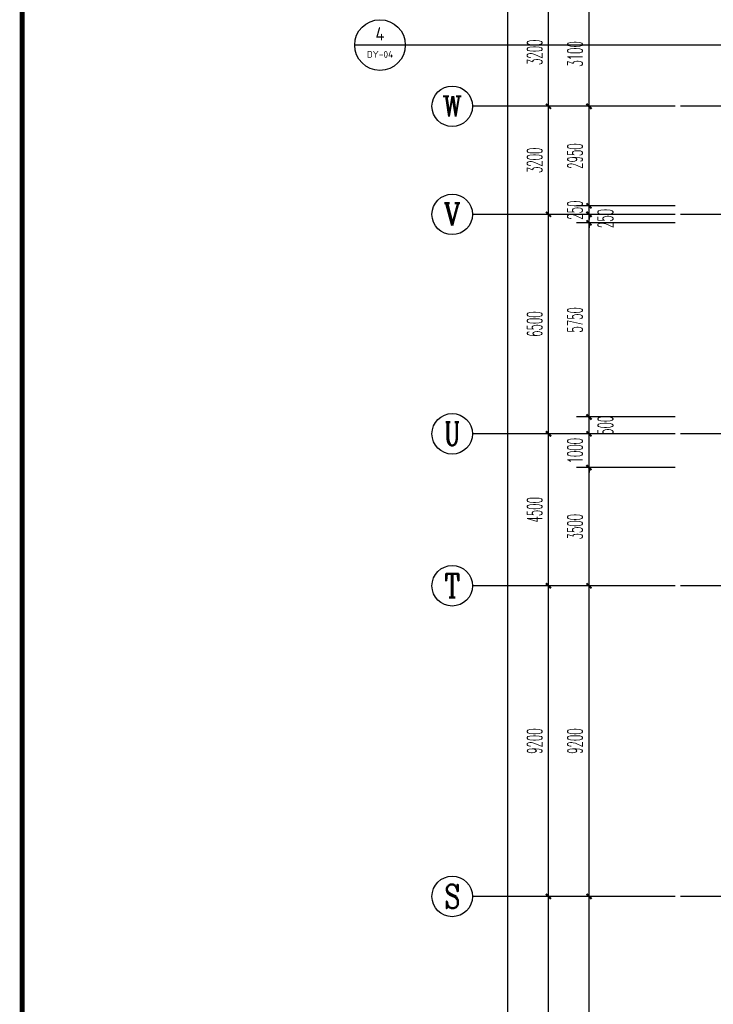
# Model space of a CAD drawing. Extents: x 1779708 to 7299578, y -1121471 to 88434.
# Tile 241 of 256: x 4427810 to 4448348, y -990738 to -961578. Entities that reach past the tile are written whole.
import ezdxf
from ezdxf.enums import TextEntityAlignment as Align

# ---------------------------------------------------------------- set-up
doc = ezdxf.new("R2010")
doc.units = 0
doc.header["$LTSCALE"] = 1000
doc.header["$MEASUREMENT"] = 0
doc.linetypes.add('DOTE', pattern=[2.42, 2, -0.2, 0.02, -0.2])
doc.layers.get('0').update_dxf_attribs({"linetype": 'CONTINUOUS'})
doc.layers.get('Defpoints').update_dxf_attribs({"linetype": 'CONTINUOUS'})
for name, color, linetype in [('AXIS', 3, 'CONTINUOUS'), ('AXIS_TEXT', 7, 'CONTINUOUS'), ('DIM_IDEN', 3, 'CONTINUOUS'), ('DOTE', 1, 'DOTE'), ('PUB_DIM', 3, 'CONTINUOUS'), ('PUB_TEXT', 7, 'CONTINUOUS'), ('PUB_TITLE', 4, 'CONTINUOUS'), ('修改', 6, 'CONTINUOUS')]:
    doc.layers.add(name, color=color, linetype=linetype)
doc.styles.add('_TCH_AXIS', font='COMPLEX', dxfattribs={"bigfont": 'GBCBIG'})
doc.styles.add('_TCH_DIM_T3', font='SIMPLEX.shx', dxfattribs={"width": 0.494118, "bigfont": 'GBCBIG.shx'})
doc.styles.add('COMPLEX', font='COMPLEX')
doc.styles.get("Standard").update_dxf_attribs({"font": 'GBENOR', "bigfont": 'GBCBIG'})
doc.dimstyles.new('_TCH_ARCH&&150', dxfattribs={"dimtxt": 446.25, "dimasz": 150, "dimexe": 375, "dimexo": 450, "dimgap": 189.375, "dimtad": 1, "dimdec": 0, "dimzin": 0, "dimdsep": 46, "dimtxsty": '_TCH_DIM_T3', "dimblk": 'ARCHTICK', "dimcen": 0.09, "dimdle": 225, "dimclrt": 7, "dimazin": 2, "dimtfac": 1, "dimtdec": 0, "dimtix": 1, "dimtmove": 2, "dimatfit": 3, "dimfxl": 250, "dimtolj": 1, "dimtzin": 0, "dimarcsym": 0})

# ---------------------------------------------------------------- blocks, each defined once
blk = doc.blocks.new('A$C36B43F05')
at = {"layer": 'PUB_TITLE', "const_width": 150}
blk.add_lwpolyline([(1500, 1500), (124650, 1500), (124650, 174600), (1500, 174600)], close=True, dxfattribs=at)
blk = doc.blocks.new('_AXISO')
blk.add_circle((0, 0), 0.5)
at = {"layer": 'AXIS_TEXT', "style": 'COMPLEX', "width": 1.041667}
blk.add_attdef('A', text='', height=0.56, dxfattribs=at).set_placement((-0.25, -0.28), (0.25, -0.28), align=Align.FIT)
blk = doc.blocks.new('_ArchTick')
at = {"color": 0, "linetype": 'ByBlock', "const_width": 0.4}
blk.add_lwpolyline([(-0.5, -0.5), (0.5, 0.5)], dxfattribs=at)
blk = doc.blocks.new('*D6838')
at = {"layer": 'AXIS', "color": 0, "lineweight": -2, "transparency": 16777216}
for p, q in [((2250, 8975), (2250, 147425)), ((6750, 147200), (1875, 147200)), ((6750, 9200), (1875, 9200))]:
    blk.add_line(p, q, dxfattribs=at)
at = {"layer": 'Defpoints', "color": 0, "transparency": 16777216}
for p in [(2250, 147200), (7200, 147200), (7200, 9200)]:
    blk.add_point(p, dxfattribs=at)
at = {"layer": 'AXIS', "color": 0, "lineweight": -2, "transparency": 16777216, "xscale": 150, "yscale": 150, "zscale": 150}
for p, rotation in [((2250, 147200), 90), ((2250, 9200), 270)]:
    blk.add_blockref('_ArchTick', p, dxfattribs=dict(at, rotation=rotation))
at = {"layer": 'AXIS', "color": 7, "transparency": 16777216, "insert": (1838, 78200), "char_height": 446.2, "attachment_point": 5, "rotation": 90, "style": '_TCH_DIM_T3'}
blk.add_mtext('\\A1;138000', dxfattribs=at)
blk = doc.blocks.new('*D6851')
at = {"layer": 'AXIS', "color": 0, "lineweight": -2, "transparency": 16777216}
for p, q in [((3450, 73675), (3450, 82725)), ((6750, 82500), (3075, 82500)), ((6750, 73900), (3075, 73900))]:
    blk.add_line(p, q, dxfattribs=at)
at = {"layer": 'Defpoints', "color": 0, "transparency": 16777216}
for p in [(3450, 82500), (7200, 82500), (7200, 73900)]:
    blk.add_point(p, dxfattribs=at)
at = {"layer": 'AXIS', "color": 0, "lineweight": -2, "transparency": 16777216, "xscale": 150, "yscale": 150, "zscale": 150}
for p, rotation in [((3450, 82500), 90), ((3450, 73900), 270)]:
    blk.add_blockref('_ArchTick', p, dxfattribs=dict(at, rotation=rotation))
at = {"layer": 'AXIS', "color": 7, "transparency": 16777216, "insert": (3038, 78200), "char_height": 446.2, "attachment_point": 5, "rotation": 90, "style": '_TCH_DIM_T3'}
blk.add_mtext('\\A1;8600', dxfattribs=at)
blk = doc.blocks.new('*D6852')
at = {"layer": 'AXIS', "color": 0, "lineweight": -2, "transparency": 16777216}
for p, q in [((3450, 82275), (3450, 91925)), ((6750, 91700), (3075, 91700)), ((6750, 82500), (3075, 82500))]:
    blk.add_line(p, q, dxfattribs=at)
at = {"layer": 'Defpoints', "color": 0, "transparency": 16777216}
for p in [(3450, 91700), (7200, 91700), (7200, 82500)]:
    blk.add_point(p, dxfattribs=at)
at = {"layer": 'AXIS', "color": 0, "lineweight": -2, "transparency": 16777216, "xscale": 150, "yscale": 150, "zscale": 150}
for p, rotation in [((3450, 91700), 90), ((3450, 82500), 270)]:
    blk.add_blockref('_ArchTick', p, dxfattribs=dict(at, rotation=rotation))
at = {"layer": 'AXIS', "color": 7, "transparency": 16777216, "insert": (3038, 87100), "char_height": 446.2, "attachment_point": 5, "rotation": 90, "style": '_TCH_DIM_T3'}
blk.add_mtext('\\A1;9200', dxfattribs=at)
blk = doc.blocks.new('*D6853')
at = {"layer": 'AXIS', "color": 0, "lineweight": -2, "transparency": 16777216}
for p, q in [((3450, 91475), (3450, 96425)), ((6750, 96200), (3075, 96200)), ((6750, 91700), (3075, 91700))]:
    blk.add_line(p, q, dxfattribs=at)
at = {"layer": 'Defpoints', "color": 0, "transparency": 16777216}
for p in [(3450, 96200), (7200, 96200), (7200, 91700)]:
    blk.add_point(p, dxfattribs=at)
at = {"layer": 'AXIS', "color": 0, "lineweight": -2, "transparency": 16777216, "xscale": 150, "yscale": 150, "zscale": 150}
for p, rotation in [((3450, 96200), 90), ((3450, 91700), 270)]:
    blk.add_blockref('_ArchTick', p, dxfattribs=dict(at, rotation=rotation))
at = {"layer": 'AXIS', "color": 7, "transparency": 16777216, "insert": (3038, 93950), "char_height": 446.2, "attachment_point": 5, "rotation": 90, "style": '_TCH_DIM_T3'}
blk.add_mtext('\\A1;4500', dxfattribs=at)
blk = doc.blocks.new('*D6854')
at = {"layer": 'AXIS', "color": 0, "lineweight": -2, "transparency": 16777216}
for p, q in [((6750, 102700), (3075, 102700)), ((3450, 95975), (3450, 102925)), ((6750, 96200), (3075, 96200))]:
    blk.add_line(p, q, dxfattribs=at)
at = {"layer": 'Defpoints', "color": 0, "transparency": 16777216}
for p in [(3450, 102700), (7200, 102700), (7200, 96200)]:
    blk.add_point(p, dxfattribs=at)
at = {"layer": 'AXIS', "color": 0, "lineweight": -2, "transparency": 16777216, "xscale": 150, "yscale": 150, "zscale": 150}
for p, rotation in [((3450, 102700), 90), ((3450, 96200), 270)]:
    blk.add_blockref('_ArchTick', p, dxfattribs=dict(at, rotation=rotation))
at = {"layer": 'AXIS', "color": 7, "transparency": 16777216, "insert": (3038, 99450), "char_height": 446.2, "attachment_point": 5, "rotation": 90, "style": '_TCH_DIM_T3'}
blk.add_mtext('\\A1;6500', dxfattribs=at)
blk = doc.blocks.new('*D6855')
at = {"layer": 'AXIS', "color": 0, "lineweight": -2, "transparency": 16777216}
for p, q in [((6750, 105900), (3075, 105900)), ((3450, 102475), (3450, 106125)), ((6750, 102700), (3075, 102700))]:
    blk.add_line(p, q, dxfattribs=at)
at = {"layer": 'Defpoints', "color": 0, "transparency": 16777216}
for p in [(3450, 105900), (7200, 105900), (7200, 102700)]:
    blk.add_point(p, dxfattribs=at)
at = {"layer": 'AXIS', "color": 0, "lineweight": -2, "transparency": 16777216, "xscale": 150, "yscale": 150, "zscale": 150}
for p, rotation in [((3450, 105900), 90), ((3450, 102700), 270)]:
    blk.add_blockref('_ArchTick', p, dxfattribs=dict(at, rotation=rotation))
at = {"layer": 'AXIS', "color": 7, "transparency": 16777216, "insert": (3038, 104300), "char_height": 446.2, "attachment_point": 5, "rotation": 90, "style": '_TCH_DIM_T3'}
blk.add_mtext('\\A1;3200', dxfattribs=at)
blk = doc.blocks.new('*D6856')
at = {"layer": 'AXIS', "color": 0, "lineweight": -2, "transparency": 16777216}
for p, q in [((6750, 109100), (3075, 109100)), ((3450, 105675), (3450, 109325)), ((6750, 105900), (3075, 105900))]:
    blk.add_line(p, q, dxfattribs=at)
at = {"layer": 'Defpoints', "color": 0, "transparency": 16777216}
for p in [(3450, 109100), (7200, 109100), (7200, 105900)]:
    blk.add_point(p, dxfattribs=at)
at = {"layer": 'AXIS', "color": 0, "lineweight": -2, "transparency": 16777216, "xscale": 150, "yscale": 150, "zscale": 150}
for p, rotation in [((3450, 109100), 90), ((3450, 105900), 270)]:
    blk.add_blockref('_ArchTick', p, dxfattribs=dict(at, rotation=rotation))
at = {"layer": 'AXIS', "color": 7, "transparency": 16777216, "insert": (3038, 107500), "char_height": 446.2, "attachment_point": 5, "rotation": 90, "style": '_TCH_DIM_T3'}
blk.add_mtext('\\A1;3200', dxfattribs=at)
blk = doc.blocks.new('*D5130')
at = {"layer": 'Defpoints', "color": 0, "transparency": 16777216}
for p in [(4444667, -987543), (4447667, -987543), (4447667, -996143)]:
    blk.add_point(p, dxfattribs=at)
at = {"layer": 'PUB_DIM', "color": 0, "lineweight": -2, "transparency": 16777216}
for p, q in [((4444667, -996368), (4444667, -987318)), ((4447217, -987543), (4444292, -987543)), ((4447217, -996143), (4444292, -996143))]:
    blk.add_line(p, q, dxfattribs=at)
at = {"layer": 'PUB_DIM', "color": 0, "lineweight": -2, "transparency": 16777216, "xscale": 150, "yscale": 150, "zscale": 150}
for p, rotation in [((4444667, -987543), 90), ((4444667, -996143), 270)]:
    blk.add_blockref('_ArchTick', p, dxfattribs=dict(at, rotation=rotation))
at = {"layer": 'PUB_DIM', "color": 7, "transparency": 16777216, "insert": (4444255, -991843), "char_height": 446.2, "attachment_point": 5, "rotation": 90, "style": '_TCH_DIM_T3'}
blk.add_mtext('\\A1;8600', dxfattribs=at)
blk = doc.blocks.new('*D5131')
at = {"layer": 'Defpoints', "color": 0, "transparency": 16777216}
for p in [(4444667, -978343), (4447667, -978343), (4447667, -987543)]:
    blk.add_point(p, dxfattribs=at)
at = {"layer": 'PUB_DIM', "color": 0, "lineweight": -2, "transparency": 16777216}
for p, q in [((4444667, -987768), (4444667, -978118)), ((4447217, -978343), (4444292, -978343)), ((4447217, -987543), (4444292, -987543))]:
    blk.add_line(p, q, dxfattribs=at)
at = {"layer": 'PUB_DIM', "color": 0, "lineweight": -2, "transparency": 16777216, "xscale": 150, "yscale": 150, "zscale": 150}
for p, rotation in [((4444667, -978343), 90), ((4444667, -987543), 270)]:
    blk.add_blockref('_ArchTick', p, dxfattribs=dict(at, rotation=rotation))
at = {"layer": 'PUB_DIM', "color": 7, "transparency": 16777216, "insert": (4444255, -982943), "char_height": 446.2, "attachment_point": 5, "rotation": 90, "style": '_TCH_DIM_T3'}
blk.add_mtext('\\A1;9200', dxfattribs=at)
blk = doc.blocks.new('*D5132')
at = {"layer": 'Defpoints', "color": 0, "transparency": 16777216}
for p in [(4444667, -974843), (4447667, -974843), (4447667, -978343)]:
    blk.add_point(p, dxfattribs=at)
at = {"layer": 'PUB_DIM', "color": 0, "lineweight": -2, "transparency": 16777216}
for p, q in [((4444667, -978568), (4444667, -974618)), ((4447217, -974843), (4444292, -974843)), ((4447217, -978343), (4444292, -978343))]:
    blk.add_line(p, q, dxfattribs=at)
at = {"layer": 'PUB_DIM', "color": 0, "lineweight": -2, "transparency": 16777216, "xscale": 150, "yscale": 150, "zscale": 150}
for p, rotation in [((4444667, -974843), 90), ((4444667, -978343), 270)]:
    blk.add_blockref('_ArchTick', p, dxfattribs=dict(at, rotation=rotation))
at = {"layer": 'PUB_DIM', "color": 7, "transparency": 16777216, "insert": (4444255, -976593), "char_height": 446.2, "attachment_point": 5, "rotation": 90, "style": '_TCH_DIM_T3'}
blk.add_mtext('\\A1;3500', dxfattribs=at)
blk = doc.blocks.new('*D5133')
at = {"layer": 'Defpoints', "color": 0, "transparency": 16777216}
for p in [(4444667, -973843), (4447667, -973843), (4447667, -974843)]:
    blk.add_point(p, dxfattribs=at)
at = {"layer": 'PUB_DIM', "color": 0, "lineweight": -2, "transparency": 16777216}
for p, q in [((4447217, -973843), (4444292, -973843)), ((4444667, -973843), (4444667, -973693)), ((4444667, -974843), (4444667, -973843)), ((4447217, -974843), (4444292, -974843)), ((4444667, -974843), (4444667, -974993))]:
    blk.add_line(p, q, dxfattribs=at)
at = {"layer": 'PUB_DIM', "color": 0, "lineweight": -2, "transparency": 16777216, "xscale": 150, "yscale": 150, "zscale": 150}
for p, rotation in [((4444667, -973843), 270), ((4444667, -974843), 90)]:
    blk.add_blockref('_ArchTick', p, dxfattribs=dict(at, rotation=rotation))
at = {"layer": 'PUB_DIM', "color": 7, "transparency": 16777216, "insert": (4444255, -974343), "char_height": 446.2, "attachment_point": 5, "rotation": 90, "style": '_TCH_DIM_T3'}
blk.add_mtext('\\A1;1000', dxfattribs=at)
blk = doc.blocks.new('*D5175')
at = {"layer": 'Defpoints', "color": 0, "transparency": 16777216}
for p in [(4444667, -961043), (4447667, -961043), (4447667, -964143)]:
    blk.add_point(p, dxfattribs=at)
at = {"layer": 'PUB_DIM', "color": 0, "lineweight": -2, "transparency": 16777216}
for p, q in [((4447217, -961043), (4444292, -961043)), ((4444667, -964368), (4444667, -960818)), ((4447217, -964143), (4444292, -964143))]:
    blk.add_line(p, q, dxfattribs=at)
at = {"layer": 'PUB_DIM', "color": 0, "lineweight": -2, "transparency": 16777216, "xscale": 150, "yscale": 150, "zscale": 150}
for p, rotation in [((4444667, -961043), 90), ((4444667, -964143), 270)]:
    blk.add_blockref('_ArchTick', p, dxfattribs=dict(at, rotation=rotation))
at = {"layer": 'PUB_DIM', "color": 7, "transparency": 16777216, "insert": (4444255, -962593), "char_height": 446.2, "attachment_point": 5, "rotation": 90, "style": '_TCH_DIM_T3'}
blk.add_mtext('\\A1;3100', dxfattribs=at)
blk = doc.blocks.new('*D5176')
at = {"layer": 'Defpoints', "color": 0, "transparency": 16777216}
for p in [(4444667, -964143), (4447667, -964143), (4447667, -967093)]:
    blk.add_point(p, dxfattribs=at)
at = {"layer": 'PUB_DIM', "color": 0, "lineweight": -2, "transparency": 16777216}
for p, q in [((4444667, -967318), (4444667, -963918)), ((4447217, -964143), (4444292, -964143)), ((4447217, -967093), (4444292, -967093))]:
    blk.add_line(p, q, dxfattribs=at)
at = {"layer": 'PUB_DIM', "color": 0, "lineweight": -2, "transparency": 16777216, "xscale": 150, "yscale": 150, "zscale": 150}
for p, rotation in [((4444667, -964143), 90), ((4444667, -967093), 270)]:
    blk.add_blockref('_ArchTick', p, dxfattribs=dict(at, rotation=rotation))
at = {"layer": 'PUB_DIM', "color": 7, "transparency": 16777216, "insert": (4444255, -965618), "char_height": 446.2, "attachment_point": 5, "rotation": 90, "style": '_TCH_DIM_T3'}
blk.add_mtext('\\A1;2950', dxfattribs=at)
blk = doc.blocks.new('*D5177')
at = {"layer": 'Defpoints', "color": 0, "transparency": 16777216}
for p in [(4444667, -967093), (4447667, -967093), (4447667, -967343)]:
    blk.add_point(p, dxfattribs=at)
at = {"layer": 'PUB_DIM', "color": 0, "lineweight": -2, "transparency": 16777216}
for p, q in [((4447217, -967093), (4444292, -967093)), ((4444667, -967093), (4444667, -966943)), ((4444667, -967343), (4444667, -967093)), ((4447217, -967343), (4444292, -967343)), ((4444667, -967343), (4444667, -967493))]:
    blk.add_line(p, q, dxfattribs=at)
at = {"layer": 'PUB_DIM', "color": 0, "lineweight": -2, "transparency": 16777216, "xscale": 150, "yscale": 150, "zscale": 150}
for p, rotation in [((4444667, -967093), 270), ((4444667, -967343), 90)]:
    blk.add_blockref('_ArchTick', p, dxfattribs=dict(at, rotation=rotation))
at = {"layer": 'PUB_DIM', "color": 7, "transparency": 16777216, "insert": (4444255, -967218), "char_height": 446.2, "attachment_point": 5, "rotation": 90, "style": '_TCH_DIM_T3'}
blk.add_mtext('\\A1;250', dxfattribs=at)
blk = doc.blocks.new('*D5178')
at = {"layer": 'Defpoints', "color": 0, "transparency": 16777216}
for p in [(4444667, -967343), (4447667, -967343), (4447667, -967593)]:
    blk.add_point(p, dxfattribs=at)
at = {"layer": 'PUB_DIM', "color": 0, "lineweight": -2, "transparency": 16777216}
for p, q in [((4444667, -967343), (4444667, -967193)), ((4447217, -967343), (4444292, -967343)), ((4444667, -967593), (4444667, -967343)), ((4447217, -967593), (4444292, -967593)), ((4444667, -967593), (4444667, -967743))]:
    blk.add_line(p, q, dxfattribs=at)
at = {"layer": 'PUB_DIM', "color": 0, "lineweight": -2, "transparency": 16777216, "xscale": 150, "yscale": 150, "zscale": 150}
for p, rotation in [((4444667, -967343), 270), ((4444667, -967593), 90)]:
    blk.add_blockref('_ArchTick', p, dxfattribs=dict(at, rotation=rotation))
at = {"layer": 'PUB_DIM', "color": 7, "transparency": 16777216, "insert": (4445155, -967468), "char_height": 446.2, "attachment_point": 5, "rotation": 90, "style": '_TCH_DIM_T3'}
blk.add_mtext('\\A1;250', dxfattribs=at)
blk = doc.blocks.new('*D5179')
at = {"layer": 'Defpoints', "color": 0, "transparency": 16777216}
for p in [(4444667, -967593), (4447667, -967593), (4447667, -973343)]:
    blk.add_point(p, dxfattribs=at)
at = {"layer": 'PUB_DIM', "color": 0, "lineweight": -2, "transparency": 16777216}
for p, q in [((4444667, -973568), (4444667, -967368)), ((4447217, -967593), (4444292, -967593)), ((4447217, -973343), (4444292, -973343))]:
    blk.add_line(p, q, dxfattribs=at)
at = {"layer": 'PUB_DIM', "color": 0, "lineweight": -2, "transparency": 16777216, "xscale": 150, "yscale": 150, "zscale": 150}
for p, rotation in [((4444667, -967593), 90), ((4444667, -973343), 270)]:
    blk.add_blockref('_ArchTick', p, dxfattribs=dict(at, rotation=rotation))
at = {"layer": 'PUB_DIM', "color": 7, "transparency": 16777216, "insert": (4444255, -970468), "char_height": 446.2, "attachment_point": 5, "rotation": 90, "style": '_TCH_DIM_T3'}
blk.add_mtext('\\A1;5750', dxfattribs=at)
blk = doc.blocks.new('*D5180')
at = {"layer": 'Defpoints', "color": 0, "transparency": 16777216}
for p in [(4444667, -973343), (4447667, -973343), (4447667, -973843)]:
    blk.add_point(p, dxfattribs=at)
at = {"layer": 'PUB_DIM', "color": 0, "lineweight": -2, "transparency": 16777216}
for p, q in [((4447217, -973343), (4444292, -973343)), ((4444667, -974068), (4444667, -973118)), ((4447217, -973843), (4444292, -973843))]:
    blk.add_line(p, q, dxfattribs=at)
at = {"layer": 'PUB_DIM', "color": 0, "lineweight": -2, "transparency": 16777216, "xscale": 150, "yscale": 150, "zscale": 150}
for p, rotation in [((4444667, -973343), 90), ((4444667, -973843), 270)]:
    blk.add_blockref('_ArchTick', p, dxfattribs=dict(at, rotation=rotation))
at = {"layer": 'PUB_DIM', "color": 7, "transparency": 16777216, "insert": (4445155, -973593), "char_height": 446.2, "attachment_point": 5, "rotation": 90, "style": '_TCH_DIM_T3'}
blk.add_mtext('\\A1;500', dxfattribs=at)
blk = doc.blocks.new('A$C159220C3')
at = {"layer": 'AXIS'}
for p, q in [((7200, 105900), (1200, 105900)), ((7200, 102700), (1200, 102700)), ((7200, 96200), (1200, 96200)), ((7200, 91700), (1200, 91700)), ((7200, 82500), (1200, 82500))]:
    blk.add_line(p, q, dxfattribs=at)
at = {"layer": 'DOTE'}
for p, q in [((86800, 105900), (7200, 105900)), ((86800, 102700), (7200, 102700)), ((86800, 96200), (7200, 96200)), ((86800, 91700), (7200, 91700)), ((86800, 82500), (7200, 82500))]:
    blk.add_line(p, q, dxfattribs=at)
at = {"layer": 'AXIS'}
ref = blk.add_blockref('_AXISO', (600, 105900), dxfattribs=dict(at, xscale=1200, yscale=1200, zscale=1200))
ref.add_attrib('A', 'W', dxfattribs={"layer": 'AXIS_TEXT', "height": 608.3, "style": '_TCH_AXIS', "width": 0.909091}).set_placement((310.3, 105595.9), (889.7, 105595.9), align=Align.FIT)
ref = blk.add_blockref('_AXISO', (600, 102700), dxfattribs=dict(at, xscale=1200, yscale=1200, zscale=1200))
ref.add_attrib('A', 'V', dxfattribs={"layer": 'AXIS_TEXT', "height": 668.2, "style": '_TCH_AXIS', "width": 0.888889}).set_placement((345.5, 102365.9), (854.5, 102365.9), align=Align.FIT)
ref = blk.add_blockref('_AXISO', (600, 96200), dxfattribs=dict(at, xscale=1200, yscale=1200, zscale=1200))
ref.add_attrib('A', 'U', dxfattribs={"layer": 'AXIS_TEXT', "height": 698.9, "style": '_TCH_AXIS', "width": 0.7}).set_placement((367, 95850.5), (833, 95850.5), align=Align.FIT)
ref = blk.add_blockref('_AXISO', (600, 91700), dxfattribs=dict(at, xscale=1200, yscale=1200, zscale=1200))
ref.add_attrib('A', 'T', dxfattribs={"layer": 'AXIS_TEXT', "height": 698.9, "style": '_TCH_AXIS', "width": 0.933333}).set_placement((367, 91350.5), (833, 91350.5), align=Align.FIT)
ref = blk.add_blockref('_AXISO', (600, 82500), dxfattribs=dict(at, xscale=1200, yscale=1200, zscale=1200))
ref.add_attrib('A', 'S', dxfattribs={"layer": 'AXIS_TEXT', "height": 698.9, "style": '_TCH_AXIS'}).set_placement((367, 82150.5), (833, 82150.5), align=Align.FIT)
for p1, p2, distance, picture, middle in [((7200, 9200), (7200, 147200), 4950, '*D6838', (1837.5, 78200)), ((7200, 105900), (7200, 109100), 3750, '*D6856', (3037.5, 107500)), ((7200, 102700), (7200, 105900), 3750, '*D6855', (3037.5, 104300)), ((7200, 96200), (7200, 102700), 3750, '*D6854', (3037.5, 99450)), ((7200, 91700), (7200, 96200), 3750, '*D6853', (3037.5, 93950)), ((7200, 82500), (7200, 91700), 3750, '*D6852', (3037.5, 87100)), ((7200, 73900), (7200, 82500), 3750, '*D6851', (3037.5, 78200))]:
    dim = blk.add_aligned_dim(p1=p1, p2=p2, distance=distance, dimstyle='_TCH_ARCH&&150', dxfattribs=at)
    dim.commit()
    dim.dimension.update_dxf_attribs({"geometry": picture, "text_midpoint": middle})

msp = doc.modelspace()

# ---------------------------------------------------------------- linework, layer by layer
at = {"layer": 'DIM_IDEN'}
for p, q in [((4439228.4, -962329.3), (4437728.4, -962329.3)), ((4440766.7, -962329.3), (4439228.4, -962329.3)), ((4450132.7, -962329.3), (4440766.7, -962329.3))]:
    msp.add_line(p, q, dxfattribs=at)
msp.add_circle((4438478.4, -962329.3), 750, dxfattribs=at)

# ---------------------------------------------------------------- block references
at = {"layer": '修改'}
for name, p in [('A$C36B43F05', (4426384.8, -1084792.1)), ('A$C159220C3', (4440017.1, -1070043.3))]:
    msp.add_blockref(name, p, dxfattribs=at)

# ---------------------------------------------------------------- texts
at = {"layer": 'PUB_TEXT', "color": 7}
msp.add_text('4', height=390.3, dxfattribs=at).set_placement((4438343.4, -962190.3), (4438613.3, -962190.3), align=Align.FIT)
at = {"layer": 'PUB_TEXT', "color": 7, "width": 1.024656}
msp.add_text('DY-04', height=201.87, dxfattribs=at).set_placement((4438087, -962706.4), (4438869.7, -962706.4), align=Align.FIT)

# ---------------------------------------------------------------- dimensions: what is measured, and where the dimension line sits
at = {"layer": 'PUB_DIM'}
for p1, p2, picture, middle in [((4447667.1, -964143.3), (4447667.1, -961043.3), '*D5175', (4444254.6, -962593.3)), ((4447667.1, -967093.3), (4447667.1, -964143.3), '*D5176', (4444254.6, -965618.3)), ((4447667.1, -967343.3), (4447667.1, -967093.3), '*D5177', (4444254.6, -967218.3)), ((4447667.1, -973343.3), (4447667.1, -967593.3), '*D5179', (4444254.6, -970468.3)), ((4447667.1, -974843.3), (4447667.1, -973843.3), '*D5133', (4444254.6, -974343.3)), ((4447667.1, -978343.3), (4447667.1, -974843.3), '*D5132', (4444254.6, -976593.3)), ((4447667.1, -987543.3), (4447667.1, -978343.3), '*D5131', (4444254.6, -982943.3)), ((4447667.1, -996143.3), (4447667.1, -987543.3), '*D5130', (4444254.6, -991843.3))]:
    dim = msp.add_aligned_dim(p1=p1, p2=p2, distance=3000, dimstyle='_TCH_ARCH&&150', dxfattribs=at)
    dim.commit()
    dim.dimension.update_dxf_attribs({"geometry": picture, "text_midpoint": middle})
for base, p1, p2, picture, middle in [((4444667.1, -967343.3), (4447667.1, -967593.3), (4447667.1, -967343.3), '*D5178', (4445154.6, -967468.3)), ((4444667.1, -973343.3), (4447667.1, -973843.3), (4447667.1, -973343.3), '*D5180', (4445154.6, -973593.3))]:
    dim = msp.add_linear_dim(base=base, p1=p1, p2=p2, angle=90, dimstyle='_TCH_ARCH&&150', dxfattribs=at)
    dim.commit()
    dim.dimension.update_dxf_attribs({"geometry": picture, "text_midpoint": middle, "dimtype": 161})

doc.saveas('drawing.dxf')
